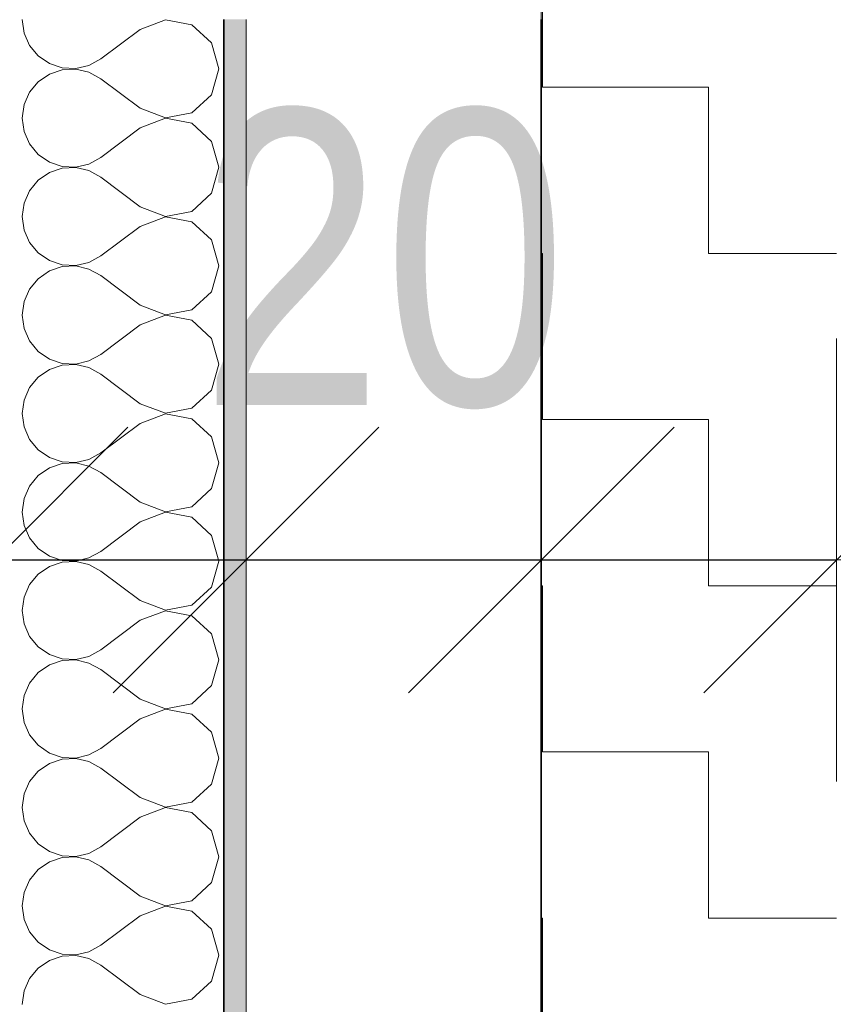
# Model space of a CAD drawing. Header units: centimetres. Extents: x -7.1 to 26.5, y -14.7 to 18.1.
# Tile 138 of 186: x 9.658 to 10.21, y 10.067 to 10.733. Entities that reach past the tile are written whole.
import ezdxf

# ---------------------------------------------------------------- set-up
doc = ezdxf.new("R2010")
doc.units = ezdxf.units.CM
doc.header["$LTSCALE"] = 10
doc.header["$PDMODE"] = 65
doc.linetypes.add('AUSGEZOGEN', pattern=[0])
for name, color, linetype in [('XR$1$010 Murs extérieurs', 7, 'Continuous'), ('XR$1$015 Murs intérieurs', 7, 'Continuous'), ('XR$1$015 Murs intérieurs – Lignes de séparation des couches', 7, 'Continuous'), ('XR$1$030 Chapes', 7, 'Continuous'), ('XR$2$105 Cotations100', 7, 'Continuous'), ('XR$3$010 Murs extérieurs – Hachures des composants', 7, 'Continuous'), ('XR$3$015 Murs intérieurs – Hachures des composants', 7, 'Continuous'), ('XR$3$035 Dalles', 7, 'Continuous')]:
    doc.layers.add(name, color=color, linetype=linetype)
doc.styles.add('ARIAL', font='arial.ttf')
doc.dimstyles.new('DIMSTYLE_3', dxfattribs={"dimtxt": 0.2, "dimasz": 0.3, "dimexe": 0, "dimexo": 0, "dimgap": 0.1, "dimtad": 2, "dimrnd": 0.005, "dimzin": 4, "dimdsep": 46, "dimtxsty": 'ARIAL', "dimblk1": 'ALL_ML_STRICH', "dimblk2": 'ALL_ML_STRICH', "dimsah": 1, "dimcen": 0, "dimclrd": 7, "dimclre": 7, "dimclrt": 7, "dimadec": 0, "dimazin": 0, "dimtfac": 1, "dimtdec": 0, "dimtix": 1, "dimtmove": 2, "dimatfit": 3, "dimfxl": 0, "dimtzin": 0, "dimlwd": 0, "dimlwe": 18, "dimarcsym": 0})
doc.dimstyles.new('DIMSTYLE_7', dxfattribs={"dimtxt": 0.2, "dimasz": 0.3, "dimexe": 0, "dimexo": 0, "dimgap": 0.1, "dimtad": 2, "dimdec": 1, "dimlfac": 100, "dimrnd": 0.5, "dimzin": 4, "dimdsep": 46, "dimtxsty": 'ARIAL', "dimblk1": 'ALL_ML_STRICH', "dimblk2": 'ALL_ML_STRICH', "dimsah": 1, "dimcen": 0, "dimclrd": 7, "dimclre": 7, "dimclrt": 7, "dimadec": 0, "dimazin": 0, "dimtfac": 1, "dimtdec": 0, "dimtix": 1, "dimtmove": 2, "dimatfit": 3, "dimfxl": 0, "dimtvp": 1.2, "dimtzin": 0, "dimlwd": 0, "dimlwe": 18, "dimarcsym": 0})

# ---------------------------------------------------------------- blocks, each defined once
blk = doc.blocks.new('ALL_ML_STRICH')
at = {"color": 0, "linetype": 'ByBlock', "lineweight": -2}
for p, q in [((0, -0.5), (0, 0.5)), ((-0.3, -0.3), (0.3, 0.3)), ((-1, 0), (0.5, 0))]:
    blk.add_line(p, q, dxfattribs=at)
blk = doc.blocks.new('*D183')
at = {"layer": 'DEFPOINTS', "color": 7, "linetype": 'AUSGEZOGEN', "lineweight": 18, "transparency": 16777216}
for p in [(6.27177, 10.36753), (6.27177, 10.36753), (9.64177, 10.36753)]:
    blk.add_point(p, dxfattribs=at)
at = {"layer": 'XR$2$105 Cotations100', "color": 7, "linetype": 'AUSGEZOGEN', "lineweight": -2, "transparency": 16777216}
for p, q in [((6.27177, 10.36753), (6.27177, 10.36753)), ((6.27177, 10.36753), (9.64177, 10.36753)), ((9.64177, 10.36753), (9.64177, 10.36753))]:
    blk.add_line(p, q, dxfattribs=at)
at = {"layer": 'XR$2$105 Cotations100', "color": 7, "linetype": 'AUSGEZOGEN', "lineweight": 18, "transparency": 16777216, "xscale": 0.3, "yscale": 0.3, "zscale": 0.3, "rotation": 180}
blk.add_blockref('ALL_ML_STRICH', (6.27177, 10.36753), dxfattribs=at)
at = {"layer": 'XR$2$105 Cotations100', "color": 7, "linetype": 'AUSGEZOGEN', "lineweight": 18, "transparency": 16777216, "xscale": 0.3, "yscale": 0.3, "zscale": 0.3}
blk.add_blockref('ALL_ML_STRICH', (9.64177, 10.36753), dxfattribs=at)
at = {"layer": 'XR$2$105 Cotations100', "color": 7, "linetype": 'AUSGEZOGEN', "lineweight": 18, "transparency": 16777216, "insert": (7.96833, 10.57108), "char_height": 0.2, "width": 0.64, "attachment_point": 5, "style": 'ARIAL'}
blk.add_mtext('\\W0.80;\\A1;{\\A1;{3.37\\H0.132000;\\S^ ;}}', dxfattribs=at)
blk = doc.blocks.new('*D184')
at = {"layer": 'DEFPOINTS', "color": 7, "linetype": 'AUSGEZOGEN', "lineweight": 18, "transparency": 16777216}
for p in [(9.64177, 10.36753), (9.64177, 10.36753), (9.81177, 10.36753)]:
    blk.add_point(p, dxfattribs=at)
at = {"layer": 'XR$2$105 Cotations100', "color": 7, "linetype": 'AUSGEZOGEN', "lineweight": -2, "transparency": 16777216}
for p, q in [((9.64177, 10.36753), (9.64177, 10.36753)), ((9.64177, 10.36753), (9.81177, 10.36753)), ((9.81177, 10.36753), (9.81177, 10.36753))]:
    blk.add_line(p, q, dxfattribs=at)
at = {"layer": 'XR$2$105 Cotations100', "color": 7, "linetype": 'AUSGEZOGEN', "lineweight": 18, "transparency": 16777216, "xscale": 0.3, "yscale": 0.3, "zscale": 0.3, "rotation": 180}
blk.add_blockref('ALL_ML_STRICH', (9.64177, 10.36753), dxfattribs=at)
at = {"layer": 'XR$2$105 Cotations100', "color": 7, "linetype": 'AUSGEZOGEN', "lineweight": 18, "transparency": 16777216, "xscale": 0.3, "yscale": 0.3, "zscale": 0.3}
blk.add_blockref('ALL_ML_STRICH', (9.81177, 10.36753), dxfattribs=at)
at = {"layer": 'XR$2$105 Cotations100', "color": 7, "linetype": 'AUSGEZOGEN', "lineweight": 18, "transparency": 16777216, "insert": (9.4253, 10.56753), "char_height": 0.2, "width": 0.64, "attachment_point": 5, "style": 'ARIAL'}
blk.add_mtext('\\W0.80;\\A1;{\\A1;{17\\H0.132000;\\S^ ;}}', dxfattribs=at)
blk = doc.blocks.new('*D185')
at = {"layer": 'DEFPOINTS', "color": 7, "linetype": 'AUSGEZOGEN', "lineweight": 18, "transparency": 16777216}
for p in [(9.81177, 10.36753), (9.81177, 10.36753), (10.01177, 10.30253)]:
    blk.add_point(p, dxfattribs=at)
at = {"layer": 'XR$2$105 Cotations100', "color": 7, "linetype": 'AUSGEZOGEN', "lineweight": -2, "transparency": 16777216}
for p, q in [((9.81177, 10.36753), (9.81177, 10.36753)), ((9.81177, 10.36753), (10.01177, 10.36753)), ((10.01177, 10.36753), (10.01177, 10.36753))]:
    blk.add_line(p, q, dxfattribs=at)
at = {"layer": 'XR$2$105 Cotations100', "color": 7, "linetype": 'AUSGEZOGEN', "lineweight": 18, "transparency": 16777216, "xscale": 0.3, "yscale": 0.3, "zscale": 0.3, "rotation": 180}
blk.add_blockref('ALL_ML_STRICH', (9.81177, 10.36753), dxfattribs=at)
at = {"layer": 'XR$2$105 Cotations100', "color": 7, "linetype": 'AUSGEZOGEN', "lineweight": 18, "transparency": 16777216, "xscale": 0.3, "yscale": 0.3, "zscale": 0.3}
blk.add_blockref('ALL_ML_STRICH', (10.01177, 10.36753), dxfattribs=at)
at = {"layer": 'XR$2$105 Cotations100', "color": 7, "linetype": 'AUSGEZOGEN', "lineweight": 18, "transparency": 16777216, "insert": (9.90481, 10.57094), "char_height": 0.2, "width": 0.64, "attachment_point": 5, "style": 'ARIAL'}
blk.add_mtext('\\W0.80;\\A1;{\\A1;{20\\H0.132000;\\S^ ;}}', dxfattribs=at)
blk = doc.blocks.new('*D186')
at = {"layer": 'DEFPOINTS', "color": 7, "linetype": 'AUSGEZOGEN', "lineweight": 18, "transparency": 16777216}
for p in [(10.01177, 10.36753), (10.01177, 10.30253), (10.21177, 10.30253)]:
    blk.add_point(p, dxfattribs=at)
at = {"layer": 'XR$2$105 Cotations100', "color": 7, "linetype": 'AUSGEZOGEN', "lineweight": -2, "transparency": 16777216}
for p, q in [((10.01177, 10.36753), (10.01177, 10.36753)), ((10.01177, 10.36753), (10.21177, 10.36753)), ((10.21177, 10.36753), (10.21177, 10.36753))]:
    blk.add_line(p, q, dxfattribs=at)
at = {"layer": 'XR$2$105 Cotations100', "color": 7, "linetype": 'AUSGEZOGEN', "lineweight": 18, "transparency": 16777216, "xscale": 0.3, "yscale": 0.3, "zscale": 0.3, "rotation": 180}
blk.add_blockref('ALL_ML_STRICH', (10.01177, 10.36753), dxfattribs=at)
at = {"layer": 'XR$2$105 Cotations100', "color": 7, "linetype": 'AUSGEZOGEN', "lineweight": 18, "transparency": 16777216, "xscale": 0.3, "yscale": 0.3, "zscale": 0.3}
blk.add_blockref('ALL_ML_STRICH', (10.21177, 10.36753), dxfattribs=at)
at = {"layer": 'XR$2$105 Cotations100', "color": 7, "linetype": 'AUSGEZOGEN', "lineweight": 18, "transparency": 16777216, "insert": (10.41377, 10.57094), "char_height": 0.2, "width": 0.64, "attachment_point": 5, "style": 'ARIAL'}
blk.add_mtext('\\W0.80;\\A1;{\\A1;{20\\H0.132000;\\S^ ;}}', dxfattribs=at)
blk = doc.blocks.new('*D187')
at = {"layer": 'DEFPOINTS', "color": 0, "linetype": 'AUSGEZOGEN', "transparency": 16777216}
for p in [(10.21177, 10.36753), (14.69177, 10.36753), (14.69177, 10.36753)]:
    blk.add_point(p, dxfattribs=at)
at = {"layer": 'XR$2$105 Cotations100', "color": 7, "linetype": 'AUSGEZOGEN', "lineweight": 0, "transparency": 16777216}
blk.add_line((10.51177, 10.36753), (14.39177, 10.36753), dxfattribs=at)
at = {"layer": 'XR$2$105 Cotations100', "color": 7, "linetype": 'AUSGEZOGEN', "lineweight": 0, "transparency": 16777216, "xscale": 0.3, "yscale": 0.3, "zscale": 0.3, "rotation": 180}
blk.add_blockref('ALL_ML_STRICH', (10.21177, 10.36753), dxfattribs=at)
at = {"layer": 'XR$2$105 Cotations100', "color": 7, "linetype": 'AUSGEZOGEN', "lineweight": 0, "transparency": 16777216, "xscale": 0.3, "yscale": 0.3, "zscale": 0.3}
blk.add_blockref('ALL_ML_STRICH', (14.69177, 10.36753), dxfattribs=at)
at = {"layer": 'XR$2$105 Cotations100', "color": 7, "linetype": 'AUSGEZOGEN', "lineweight": 18, "transparency": 16777216, "insert": (13.10524, 10.57094), "char_height": 0.2, "width": 0.64, "attachment_point": 5, "style": 'ARIAL'}
blk.add_mtext('4.48', dxfattribs=at)
blk = doc.blocks.new('COMPLEXOBJECT_242')
at = {"layer": 'XR$3$015 Murs intérieurs – Hachures des composants', "color": 8, "linetype": 'AUSGEZOGEN', "lineweight": 13, "transparency": 33554687}
for p, q in [((9.6601, 10.73333), (9.66137, 10.72422)), ((9.75711, 10.7332), (9.7401, 10.72667)), ((9.77501, 10.72981), (9.75711, 10.7332)), ((9.7401, 10.72667), (9.71344, 10.70667)), ((9.78846, 10.71752), (9.77501, 10.72981)), ((9.66137, 10.72422), (9.66508, 10.71581)), ((9.66508, 10.71581), (9.67095, 10.70873)), ((9.79344, 10.7), (9.78846, 10.71752)), ((9.67095, 10.70873), (9.67853, 10.70352)), ((9.70539, 10.70222), (9.71344, 10.70667)), ((9.67853, 10.70352), (9.68724, 10.70058)), ((9.68724, 10.69942), (9.67853, 10.69648)), ((9.68724, 10.70058), (9.69643, 10.70013)), ((9.69643, 10.69987), (9.68724, 10.69942)), ((9.69643, 10.70013), (9.70539, 10.70222)), ((9.70539, 10.69778), (9.69643, 10.69987)), ((9.78846, 10.68248), (9.79344, 10.7)), ((9.67095, 10.69127), (9.66508, 10.68419)), ((9.67853, 10.69648), (9.67095, 10.69127)), ((9.71344, 10.69333), (9.70539, 10.69778)), ((9.7401, 10.67333), (9.71344, 10.69333)), ((9.66508, 10.68419), (9.66137, 10.67578)), ((9.77501, 10.67019), (9.78846, 10.68248)), ((9.66137, 10.67578), (9.6601, 10.66667)), ((9.7401, 10.67333), (9.75711, 10.6668)), ((9.6601, 10.66667), (9.66137, 10.65756)), ((9.75711, 10.66653), (9.7401, 10.66)), ((9.75711, 10.6668), (9.77501, 10.67019)), ((9.77501, 10.66315), (9.75711, 10.66653)), ((9.7401, 10.66), (9.71344, 10.64)), ((9.78846, 10.65086), (9.77501, 10.66315)), ((9.66137, 10.65756), (9.66508, 10.64914)), ((9.66508, 10.64914), (9.67095, 10.64206)), ((9.79344, 10.63333), (9.78846, 10.65086)), ((9.67095, 10.64206), (9.67853, 10.63685)), ((9.70539, 10.63555), (9.71344, 10.64)), ((9.67853, 10.63685), (9.68724, 10.63391)), ((9.68724, 10.63275), (9.67853, 10.62981)), ((9.68724, 10.63391), (9.69643, 10.63347)), ((9.69643, 10.6332), (9.68724, 10.63275)), ((9.69643, 10.63347), (9.70539, 10.63555)), ((9.70539, 10.63112), (9.69643, 10.6332)), ((9.78846, 10.61581), (9.79344, 10.63333)), ((9.67095, 10.62461), (9.66508, 10.61752)), ((9.67853, 10.62981), (9.67095, 10.62461)), ((9.71344, 10.62667), (9.70539, 10.63112)), ((9.7401, 10.60667), (9.71344, 10.62667)), ((9.66508, 10.61752), (9.66137, 10.60911)), ((9.77501, 10.60352), (9.78846, 10.61581)), ((9.66137, 10.60911), (9.6601, 10.6)), ((9.7401, 10.60667), (9.75711, 10.60013)), ((9.6601, 10.6), (9.66137, 10.59089)), ((9.75711, 10.59987), (9.7401, 10.59333)), ((9.75711, 10.60013), (9.77501, 10.60352)), ((9.77501, 10.59648), (9.75711, 10.59987)), ((9.7401, 10.59333), (9.71344, 10.57333)), ((9.78846, 10.58419), (9.77501, 10.59648)), ((9.66137, 10.59089), (9.66508, 10.58248)), ((9.66508, 10.58248), (9.67095, 10.57539)), ((9.79344, 10.56667), (9.78846, 10.58419)), ((9.67095, 10.57539), (9.67853, 10.57019)), ((9.70539, 10.56888), (9.71344, 10.57333)), ((9.67853, 10.57019), (9.68724, 10.56725)), ((9.68724, 10.56609), (9.67853, 10.56315)), ((9.68724, 10.56725), (9.69643, 10.5668)), ((9.69643, 10.56653), (9.68724, 10.56609)), ((9.69643, 10.5668), (9.70539, 10.56888)), ((9.70539, 10.56445), (9.69643, 10.56653)), ((9.78846, 10.54914), (9.79344, 10.56667)), ((9.67095, 10.55794), (9.66508, 10.55086)), ((9.67853, 10.56315), (9.67095, 10.55794)), ((9.71344, 10.56), (9.70539, 10.56445)), ((9.7401, 10.54), (9.71344, 10.56)), ((9.66508, 10.55086), (9.66137, 10.54244)), ((9.77501, 10.53685), (9.78846, 10.54914)), ((9.66137, 10.54244), (9.6601, 10.53333)), ((9.7401, 10.54), (9.75711, 10.53347)), ((9.6601, 10.53333), (9.66137, 10.52422)), ((9.75711, 10.5332), (9.7401, 10.52667)), ((9.75711, 10.53347), (9.77501, 10.53685)), ((9.77501, 10.52981), (9.75711, 10.5332)), ((9.7401, 10.52667), (9.71344, 10.50667)), ((9.78846, 10.51752), (9.77501, 10.52981)), ((9.66137, 10.52422), (9.66508, 10.51581)), ((9.66508, 10.51581), (9.67095, 10.50873)), ((9.79344, 10.5), (9.78846, 10.51752)), ((9.67095, 10.50873), (9.67853, 10.50352)), ((9.70539, 10.50222), (9.71344, 10.50667)), ((9.67853, 10.50352), (9.68724, 10.50058)), ((9.68724, 10.49942), (9.67853, 10.49648)), ((9.68724, 10.50058), (9.69643, 10.50013)), ((9.69643, 10.49987), (9.68724, 10.49942)), ((9.69643, 10.50013), (9.70539, 10.50222)), ((9.70539, 10.49778), (9.69643, 10.49987)), ((9.78846, 10.48248), (9.79344, 10.5)), ((9.67095, 10.49127), (9.66508, 10.48419)), ((9.67853, 10.49648), (9.67095, 10.49127)), ((9.71344, 10.49333), (9.70539, 10.49778)), ((9.7401, 10.47333), (9.71344, 10.49333)), ((9.66508, 10.48419), (9.66137, 10.47578)), ((9.77501, 10.47019), (9.78846, 10.48248)), ((9.66137, 10.47578), (9.6601, 10.46667)), ((9.7401, 10.47333), (9.75711, 10.4668)), ((9.6601, 10.46667), (9.66137, 10.45756)), ((9.75711, 10.46653), (9.7401, 10.46)), ((9.75711, 10.4668), (9.77501, 10.47019)), ((9.77501, 10.46315), (9.75711, 10.46653)), ((9.7401, 10.46), (9.71344, 10.44)), ((9.78846, 10.45086), (9.77501, 10.46315)), ((9.66137, 10.45756), (9.66508, 10.44914)), ((9.66508, 10.44914), (9.67095, 10.44206)), ((9.79344, 10.43333), (9.78846, 10.45086)), ((9.67095, 10.44206), (9.67853, 10.43685)), ((9.70539, 10.43555), (9.71344, 10.44)), ((9.67853, 10.43685), (9.68724, 10.43391)), ((9.68724, 10.43275), (9.67853, 10.42981)), ((9.68724, 10.43391), (9.69643, 10.43347)), ((9.69643, 10.4332), (9.68724, 10.43275)), ((9.69643, 10.43347), (9.70539, 10.43555)), ((9.70539, 10.43112), (9.69643, 10.4332)), ((9.78846, 10.41581), (9.79344, 10.43333)), ((9.67095, 10.42461), (9.66508, 10.41752)), ((9.67853, 10.42981), (9.67095, 10.42461)), ((9.71344, 10.42667), (9.70539, 10.43112)), ((9.7401, 10.40667), (9.71344, 10.42667)), ((9.66508, 10.41752), (9.66137, 10.40911)), ((9.77501, 10.40352), (9.78846, 10.41581)), ((9.66137, 10.40911), (9.6601, 10.4)), ((9.7401, 10.40667), (9.75711, 10.40013)), ((9.6601, 10.4), (9.66137, 10.39089)), ((9.75711, 10.39987), (9.7401, 10.39333)), ((9.75711, 10.40013), (9.77501, 10.40352)), ((9.77501, 10.39648), (9.75711, 10.39987)), ((9.7401, 10.39333), (9.71344, 10.37333)), ((9.78846, 10.38419), (9.77501, 10.39648)), ((9.66137, 10.39089), (9.66508, 10.38248)), ((9.66508, 10.38248), (9.67095, 10.37539)), ((9.79344, 10.36667), (9.78846, 10.38419)), ((9.67095, 10.37539), (9.67853, 10.37019)), ((9.70539, 10.36888), (9.71344, 10.37333)), ((9.67853, 10.37019), (9.68724, 10.36725)), ((9.68724, 10.36609), (9.67853, 10.36315)), ((9.68724, 10.36725), (9.69643, 10.3668)), ((9.69643, 10.36653), (9.68724, 10.36609)), ((9.69643, 10.3668), (9.70539, 10.36888)), ((9.70539, 10.36445), (9.69643, 10.36653)), ((9.78846, 10.34914), (9.79344, 10.36667)), ((9.67095, 10.35794), (9.66508, 10.35086)), ((9.67853, 10.36315), (9.67095, 10.35794)), ((9.71344, 10.36), (9.70539, 10.36445)), ((9.7401, 10.34), (9.71344, 10.36)), ((9.66508, 10.35086), (9.66137, 10.34244)), ((9.77501, 10.33685), (9.78846, 10.34914)), ((9.66137, 10.34244), (9.6601, 10.33333)), ((9.7401, 10.34), (9.75711, 10.33347)), ((9.6601, 10.33333), (9.66137, 10.32422)), ((9.75711, 10.3332), (9.7401, 10.32667)), ((9.75711, 10.33347), (9.77501, 10.33685)), ((9.77501, 10.32981), (9.75711, 10.3332)), ((9.7401, 10.32667), (9.71344, 10.30667)), ((9.78846, 10.31752), (9.77501, 10.32981)), ((9.66137, 10.32422), (9.66508, 10.31581)), ((9.66508, 10.31581), (9.67095, 10.30873)), ((9.79344, 10.3), (9.78846, 10.31752)), ((9.67095, 10.30873), (9.67853, 10.30352)), ((9.70539, 10.30222), (9.71344, 10.30667)), ((9.67853, 10.30352), (9.68724, 10.30058)), ((9.68724, 10.29942), (9.67853, 10.29648)), ((9.68724, 10.30058), (9.69643, 10.30013)), ((9.69643, 10.29987), (9.68724, 10.29942)), ((9.69643, 10.30013), (9.70539, 10.30222)), ((9.70539, 10.29778), (9.69643, 10.29987)), ((9.78846, 10.28248), (9.79344, 10.3)), ((9.67095, 10.29127), (9.66508, 10.28419)), ((9.67853, 10.29648), (9.67095, 10.29127)), ((9.71344, 10.29333), (9.70539, 10.29778)), ((9.7401, 10.27333), (9.71344, 10.29333)), ((9.66508, 10.28419), (9.66137, 10.27578)), ((9.77501, 10.27019), (9.78846, 10.28248)), ((9.66137, 10.27578), (9.6601, 10.26667)), ((9.7401, 10.27333), (9.75711, 10.2668)), ((9.6601, 10.26667), (9.66137, 10.25756)), ((9.75711, 10.26653), (9.7401, 10.26)), ((9.75711, 10.2668), (9.77501, 10.27019)), ((9.77501, 10.26315), (9.75711, 10.26653)), ((9.7401, 10.26), (9.71344, 10.24)), ((9.78846, 10.25086), (9.77501, 10.26315)), ((9.66137, 10.25756), (9.66508, 10.24914)), ((9.66508, 10.24914), (9.67095, 10.24206)), ((9.79344, 10.23333), (9.78846, 10.25086)), ((9.67095, 10.24206), (9.67853, 10.23685)), ((9.70539, 10.23555), (9.71344, 10.24)), ((9.67853, 10.23685), (9.68724, 10.23391)), ((9.68724, 10.23275), (9.67853, 10.22981)), ((9.68724, 10.23391), (9.69643, 10.23347)), ((9.69643, 10.2332), (9.68724, 10.23275)), ((9.69643, 10.23347), (9.70539, 10.23555)), ((9.70539, 10.23112), (9.69643, 10.2332)), ((9.78846, 10.21581), (9.79344, 10.23333)), ((9.67095, 10.22461), (9.66508, 10.21752)), ((9.67853, 10.22981), (9.67095, 10.22461)), ((9.71344, 10.22667), (9.70539, 10.23112)), ((9.7401, 10.20667), (9.71344, 10.22667)), ((9.66508, 10.21752), (9.66137, 10.20911)), ((9.77501, 10.20352), (9.78846, 10.21581)), ((9.66137, 10.20911), (9.6601, 10.2)), ((9.7401, 10.20667), (9.75711, 10.20013)), ((9.6601, 10.2), (9.66137, 10.19089)), ((9.75711, 10.19987), (9.7401, 10.19333)), ((9.75711, 10.20013), (9.77501, 10.20352)), ((9.77501, 10.19648), (9.75711, 10.19987)), ((9.7401, 10.19333), (9.71344, 10.17333)), ((9.78846, 10.18419), (9.77501, 10.19648)), ((9.66137, 10.19089), (9.66508, 10.18248)), ((9.66508, 10.18248), (9.67095, 10.17539)), ((9.79344, 10.16667), (9.78846, 10.18419)), ((9.67095, 10.17539), (9.67853, 10.17019)), ((9.70539, 10.16888), (9.71344, 10.17333)), ((9.67853, 10.17019), (9.68724, 10.16725)), ((9.68724, 10.16609), (9.67853, 10.16315)), ((9.68724, 10.16725), (9.69643, 10.1668)), ((9.69643, 10.16653), (9.68724, 10.16609)), ((9.69643, 10.1668), (9.70539, 10.16888)), ((9.70539, 10.16445), (9.69643, 10.16653)), ((9.78846, 10.14914), (9.79344, 10.16667)), ((9.67853, 10.16315), (9.67095, 10.15794)), ((9.71344, 10.16), (9.70539, 10.16445)), ((9.7401, 10.14), (9.71344, 10.16)), ((9.67095, 10.15794), (9.66508, 10.15086)), ((9.66508, 10.15086), (9.66137, 10.14244)), ((9.77501, 10.13685), (9.78846, 10.14914)), ((9.66137, 10.14244), (9.6601, 10.13333)), ((9.7401, 10.14), (9.75711, 10.13347)), ((9.6601, 10.13333), (9.66137, 10.12422)), ((9.75711, 10.1332), (9.7401, 10.12667)), ((9.75711, 10.13347), (9.77501, 10.13685)), ((9.77501, 10.12981), (9.75711, 10.1332)), ((9.7401, 10.12667), (9.71344, 10.10667)), ((9.78846, 10.11752), (9.77501, 10.12981)), ((9.66137, 10.12422), (9.66508, 10.11581)), ((9.66508, 10.11581), (9.67095, 10.10873)), ((9.79344, 10.1), (9.78846, 10.11752)), ((9.67095, 10.10873), (9.67853, 10.10352)), ((9.70539, 10.10222), (9.71344, 10.10667)), ((9.67853, 10.10352), (9.68724, 10.10058)), ((9.68724, 10.09942), (9.67853, 10.09648)), ((9.68724, 10.10058), (9.69643, 10.10013)), ((9.69643, 10.09987), (9.68724, 10.09942)), ((9.69643, 10.10013), (9.70539, 10.10222)), ((9.70539, 10.09778), (9.69643, 10.09987)), ((9.78846, 10.08248), (9.79344, 10.1)), ((9.67853, 10.09648), (9.67095, 10.09127)), ((9.71344, 10.09333), (9.70539, 10.09778)), ((9.7401, 10.07333), (9.71344, 10.09333)), ((9.67095, 10.09127), (9.66508, 10.08419)), ((9.66508, 10.08419), (9.66137, 10.07578)), ((9.77501, 10.07019), (9.78846, 10.08248)), ((9.66137, 10.07578), (9.6601, 10.06667)), ((9.7401, 10.07333), (9.75711, 10.0668)), ((9.75711, 10.0668), (9.77501, 10.07019))]:
    blk.add_line(p, q, dxfattribs=at)

msp = doc.modelspace()

# ---------------------------------------------------------------- hatches: boundary and pattern name
at = {"layer": 'XR$3$010 Murs extérieurs – Hachures des composants', "linetype": 'AUSGEZOGEN', "lineweight": 13, "transparency": 33554687}
h = msp.add_hatch(dxfattribs=at)
h.set_pattern_fill('MUSTER', scale=0.1125, style=0, pattern_type=2)
h.set_pattern_definition([(0, (0.225, 0.225), (0.1125, 0.1125), [0.1125, -0.1125]), (90, (0.225, 0.225), (-0.1125, 0.1125), [0.1125, -0.1125])])
h.paths.add_polyline_path([(10.01177, 11.8885), (10.01177, 10.7335), (10.01177, 10.7335), (10.01177, 7.3535), (10.21177, 7.3535), (10.21177, 10.7335), (10.21177, 10.7335), (10.21177, 11.6885), (11.84177, 11.6885), (11.84177, 11.8885), (10.21177, 11.8885), (10.21177, 11.8885)], flags=0)
at = {"layer": 'XR$3$015 Murs intérieurs – Hachures des composants', "linetype": 'AUSGEZOGEN', "lineweight": 13, "true_color": 0x202020, "transparency": 33554687}
msp.add_hatch(color=250, dxfattribs=at).paths.add_polyline_path([(9.81177, 7.5885), (9.81177, 10.7335), (9.79677, 10.7335), (9.79677, 7.5885)])

# ---------------------------------------------------------------- linework, layer by layer
at = {"layer": 'XR$1$010 Murs extérieurs', "color": 7, "linetype": 'AUSGEZOGEN', "lineweight": 35, "transparency": 33554687}
msp.add_line((10.01177, 10.7335), (10.01177, 7.3535), dxfattribs=at)
at = {"layer": 'XR$1$015 Murs intérieurs', "color": 7, "linetype": 'AUSGEZOGEN', "lineweight": 18, "transparency": 33554687}
msp.add_line((9.81177, 7.5885), (9.81177, 10.7335), dxfattribs=at)
at = {"layer": 'XR$1$015 Murs intérieurs – Lignes de séparation des couches', "color": 7, "linetype": 'AUSGEZOGEN', "lineweight": 35, "transparency": 33554687}
msp.add_line((9.79677, 8.3485), (9.79677, 10.7335), dxfattribs=at)
at = {"layer": 'XR$1$030 Chapes', "color": 254, "linetype": 'AUSGEZOGEN', "lineweight": 13, "transparency": 33554687}
msp.add_lwpolyline([(2.26177, -3.7865), (22.64177, -3.7865), (22.64177, 10.7535), (14.89177, 10.7535), (14.89177, 6.0735), (10.01177, 6.0735), (10.01177, 8.00991), (10.01177, 10.7535), (2.26177, 10.7535), (2.26177, -3.7865)], close=True, dxfattribs=at)
at = {"layer": 'XR$3$035 Dalles', "color": 7, "linetype": 'AUSGEZOGEN', "lineweight": 18, "transparency": 33554687}
msp.add_lwpolyline([(10.01177, 11.0035), (1.99177, 11.0535), (1.99177, -3.9165), (1.99177, -6.6565), (22.94177, -6.6565), (22.94177, 11.0535), (14.89177, 11.0535), (14.89177, 6.2735), (13.45177, 6.2735), (11.45177, 6.2735), (10.01177, 6.2735), (10.01177, 11.0035)], close=True, dxfattribs=at)

# ---------------------------------------------------------------- block references
at = {"layer": 'XR$3$015 Murs intérieurs – Hachures des composants', "color": 8, "linetype": 'AUSGEZOGEN', "lineweight": 13, "transparency": 33554687}
msp.add_blockref('COMPLEXOBJECT_242', (0, 0), dxfattribs=at)

# ---------------------------------------------------------------- dimensions: what is measured, and where the dimension line sits
at = {"layer": 'XR$2$105 Cotations100', "color": 7, "linetype": 'AUSGEZOGEN', "lineweight": 18, "transparency": 33554687}
for base, p1, p2, dimstyle, override, picture, middle in [((9.64177, 10.36753), (6.27177, 10.36753), (9.64177, 10.36753), 'DIMSTYLE_3', {"dimpost": '<>', "dimclrd": 7, "dimclre": 7, "dimclrt": 7, "dimlwd": 0, "dimlwe": 18}, '*D183', (7.96833, 10.57108)), ((9.81177, 10.36753), (9.64177, 10.36753), (9.81177, 10.36753), 'DIMSTYLE_7', {"dimpost": '<>', "dimclrd": 7, "dimclre": 7, "dimclrt": 7, "dimlwd": 0, "dimlwe": 18}, '*D184', (9.4253, 10.56753)), ((10.01177, 10.36753), (9.81177, 10.36753), (10.01177, 10.36753), 'DIMSTYLE_7', {"dimpost": '<>', "dimclrd": 7, "dimclre": 7, "dimclrt": 7, "dimlwd": 0, "dimlwe": 18}, '*D185', (9.90481, 10.57094)), ((10.21177, 10.36753), (10.01177, 10.36753), (10.21177, 10.36753), 'DIMSTYLE_7', {"dimpost": '<>', "dimclrd": 7, "dimclre": 7, "dimclrt": 7, "dimlwd": 0, "dimlwe": 18}, '*D186', (10.41377, 10.57094)), ((14.69177, 10.36753), (10.21177, 10.36753), (14.69177, 10.36753), 'DIMSTYLE_3', {"dimpost": '<>'}, '*D187', (13.10524, 10.57094))]:
    dim = msp.add_linear_dim(base=base, p1=p1, p2=p2, dimstyle=dimstyle, override=override, dxfattribs=at)
    dim.commit()
    dim.dimension.update_dxf_attribs({"geometry": picture, "text_midpoint": middle, "dimtype": 160})

doc.saveas('drawing.dxf')
